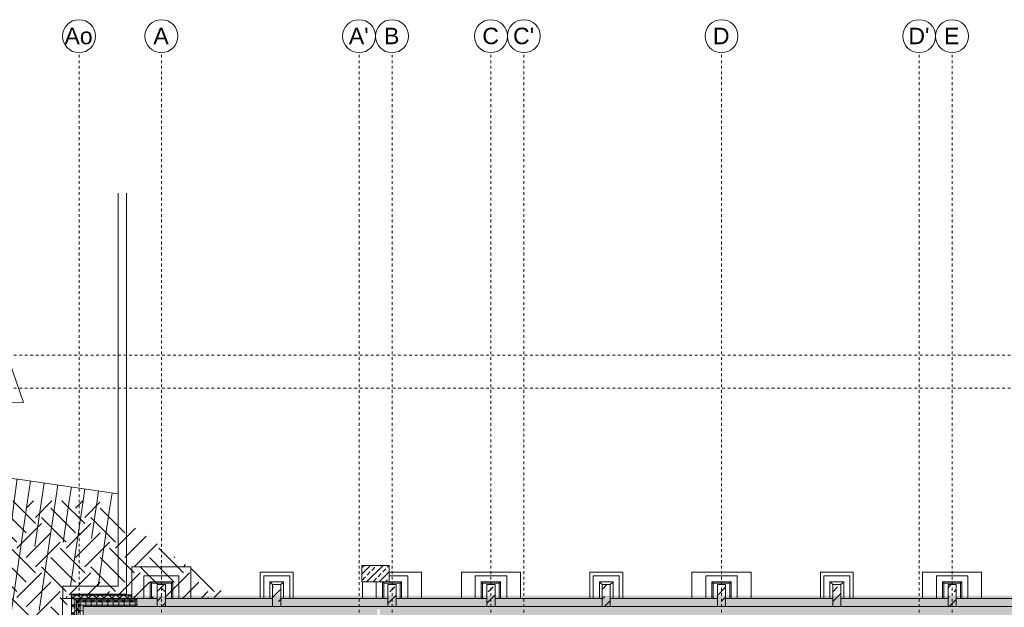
# Model space of a CAD drawing. Header units: metres. Extents: x 6 to 268, y -85 to 18.
# Tile 21 of 33: x 111 to 147, y -3 to 18. Entities that reach past the tile are written whole.
import ezdxf

# ---------------------------------------------------------------- set-up
doc = ezdxf.new("R2010")
doc.units = ezdxf.units.M
doc.linetypes.add('Rasterlinie', pattern=[0.019, 0.01, -0.003, 0.003, -0.003])
for name, color, linetype, lineweight in [('A_Detailelemente', 7, 'Continuous', 9), ('A_Fundamente', 7, 'Continuous', 9), ('A_Raster', 7, 'Continuous', 9), ('A_Skelettbau', 7, 'Continuous', 9), ('A_Tragwerksstützen', 7, 'Continuous', 9), ('A_Tragwerksstützen_Stahlbeton', 7, 'Continuous', 18), ('A_Wände', 7, 'Continuous', 9), ('A_Wände_Schraffur', 7, 'Continuous', 18)]:
    doc.layers.add(name, color=color, linetype=linetype, lineweight=lineweight)
for name, color, linetype, lineweight, true_color in [('GSH_Gelaende_an_SH-TH-S-_dwg', 7, 'Continuous', 9, 0x767676), ('LA_Boeschung_Neu', 9, 'Continuous', 9, 0x808080), ('LA_Traufstreifen', 9, 'Continuous', 9, 0x808080), ('LA_Wege', 9, 'Continuous', 9, 0x808080)]:
    doc.layers.add(name, color=color, linetype=linetype, lineweight=lineweight, true_color=true_color)
doc.styles.add('Arial', font='arial.ttf', dxfattribs={"height": 0.6})
pattern_1 = [(45, (95.50816, -2), (-0.2283955, 0.2283955), []), (45, (95.73616, -2), (-0.2283955, 0.2283955), [0.161, -0.081])]
pattern_2 = [(0, (95.50816, -2), (0, 0.2), []), (90, (95.50816, -2), (-0.2, 1e-17), [])]
pattern_3 = [(45, (95.50816, -2), (-0.1414214, 0.1414214), []), (135, (95.50816, -2), (-0.1414214, -0.1414214), [])]

# ---------------------------------------------------------------- blocks, each defined once
blk = doc.blocks.new('GSH_Gelaende_an_SH-TH-S-_dwg_Böschung18-6880964-BS_Uebersicht_U1_BRANDSCHUTZ')
at = {"layer": 'LA_Boeschung_Neu'}
for p, q in [((12.002, 1.539), (12.002, 0.403)), ((12.448, 0.403), (12.5, 1.491)), ((12.998, 1.443), (12.897, 0.403)), ((13.399, 0.403), (13.495, 1.395)), ((13.993, 1.347), (13.902, 0.403)), ((14.404, 0.403), (14.491, 1.298)), ((14.989, 1.25), (14.907, 0.403)), ((15.388, 0.403), (15.486, 1.202)), ((15.981, 1.13), (15.873, 0.403)), ((16.378, 0.403), (16.476, 1.057)), ((16.97, 0.983), (16.884, 0.403)), ((17.389, 0.403), (17.465, 0.91)), ((17.959, 0.836), (17.895, 0.403)), ((18.4, 0.403), (18.454, 0.763)), ((12.002, 0.403), (12.002, -3.582)), ((12.379, -1.046), (12.448, 0.403)), ((12.897, 0.403), (12.512, -3.582)), ((13.255, -1.094), (13.399, 0.403)), ((13.902, 0.403), (13.516, -3.582)), ((14.255, -1.142), (14.404, 0.403)), ((14.907, 0.403), (14.521, -3.582)), ((15.193, -1.196), (15.388, 0.403)), ((15.873, 0.403), (15.281, -3.582)), ((16.131, -1.263), (16.378, 0.403)), ((16.884, 0.403), (16.292, -3.582)), ((17.164, -1.115), (17.389, 0.403)), ((17.895, 0.403), (17.434, -2.697)), ((18.197, -0.967), (18.4, 0.403)), ((18.948, 0.69), (18.86, 0.096)), ((18.86, 0.096), (18.445, -2.697))]:
    blk.add_line(p, q, dxfattribs=at)
blk = doc.blocks.new('GSH_Gelaende_an_SH-TH-S-_dwg-3227141-BS_Uebersicht_U1_BRANDSCHUTZ')
at = {"layer": 'LA_Boeschung_Neu'}
blk.add_line((-24.017, -57.868), (-24.017, -57.998), dxfattribs=at)
at = {"layer": 'LA_Boeschung_Neu', "flags": 128}
for points in [[(-29.968, -53.265), (-25.954, -53.653), (-22.301, -54.196)], [(-22.06, -57.85), (-24.017, -57.85), (-24.017, -57.868)]]:
    blk.add_lwpolyline(points, dxfattribs=at)
at = {"layer": 'LA_Traufstreifen'}
for p, q in [((-22.301, -54.983), (-22.301, -43.251)), ((-22.001, -43.251), (-22.001, -55.201)), ((-24.017, -57.868), (-24.017, -57.998))]:
    blk.add_line(p, q, dxfattribs=at)
at = {"layer": 'LA_Traufstreifen', "flags": 128}
for points in [[(-24.317, -57.998), (-24.317, -57.549), (-22.301, -57.549), (-22.301, -54.983)], [(-22.001, -55.201), (-22.001, -57.849), (-24.017, -57.849), (-24.017, -57.868)]]:
    blk.add_lwpolyline(points, dxfattribs=at)
at = {"layer": 'LA_Wege', "flags": 128}
blk.add_lwpolyline([(-34.335, -43.251), (-34.335, -45.961), (-27.46, -45.927), (-25.756, -50.862), (-29.986, -50.83), (-29.968, -53.247), (-31.417, -53.258), (-31.401, -56.834), (-31.403, -58.129), (-31.403, -61.119)], dxfattribs=at)
blk.add_blockref('GSH_Gelaende_an_SH-TH-S-_dwg_Böschung18-6880964-BS_Uebersicht_U1_BRANDSCHUTZ', (-41.473, -54.852))
blk = doc.blocks.new('STB Stütze - rechteckig - STB 30 x 80-1238465-BS_Uebersicht_U1_BRANDSCHUTZ')
at = {"layer": 'A_Tragwerksstützen'}
h = blk.add_hatch(dxfattribs=at)
h.set_pattern_fill('FP_72', color=256, style=0, pattern_type=2)
h.set_pattern_definition([(45, (-41.156, 1.047), (-0.35921, 0.35921), []), (45, (-40.797, 1.047), (-0.35921, 0.35921), [0.254, -0.254])])
h.paths.add_polyline_path([(0.15, -0.4), (0.15, 0.4), (-0.15, 0.4), (-0.15, -0.4)], flags=0)
at = {"layer": 'A_Tragwerksstützen_Stahlbeton'}
for p, q in [((0.15, 0.4), (-0.15, 0.4)), ((-0.15, 0.4), (-0.15, -0.4)), ((0.15, -0.4), (0.15, 0.4)), ((-0.15, -0.4), (0.15, -0.4))]:
    blk.add_line(p, q, dxfattribs=at)
blk = doc.blocks.new('STB Stütze - rechteckig - STB 30 x 80-1238541-BS_Uebersicht_U1_BRANDSCHUTZ')
at = {"layer": 'A_Tragwerksstützen'}
h = blk.add_hatch(dxfattribs=at)
h.set_pattern_fill('FP_73', color=256, style=0, pattern_type=2)
h.set_pattern_definition([(45, (-32.756, 1.047), (-0.35921, 0.35921), []), (45, (-32.397, 1.047), (-0.35921, 0.35921), [0.254, -0.254])])
h.paths.add_polyline_path([(0.15, -0.4), (0.15, 0.4), (-0.15, 0.4), (-0.15, -0.4)], flags=0)
at = {"layer": 'A_Tragwerksstützen_Stahlbeton'}
for p, q in [((0.15, 0.4), (-0.15, 0.4)), ((-0.15, 0.4), (-0.15, -0.4)), ((0.15, -0.4), (0.15, 0.4)), ((-0.15, -0.4), (0.15, -0.4))]:
    blk.add_line(p, q, dxfattribs=at)
blk = doc.blocks.new('STB Stütze - rechteckig - STB 30 x 80-V44-BS_Uebersicht_U1_BRANDSCHUTZ')
at = {"layer": 'A_Tragwerksstützen'}
h = blk.add_hatch(dxfattribs=at)
h.set_pattern_fill('FP_74', color=256, style=0, pattern_type=2)
h.set_pattern_definition([(45, (-29.156, 1.047), (-0.35921, 0.35921), []), (45, (-28.797, 1.047), (-0.35921, 0.35921), [0.254, -0.254])])
h.paths.add_polyline_path([(-0.15, -0.4), (0.15, -0.4), (0.15, 0.4), (-0.15, 0.4), (-0.15, 0)], flags=0)
at = {"layer": 'A_Tragwerksstützen_Stahlbeton'}
for p, q in [((0.15, 0.4), (-0.15, 0.4)), ((-0.15, 0.4), (-0.15, -0.4)), ((0.15, -0.4), (0.15, 0.4)), ((-0.15, -0.4), (0.15, -0.4))]:
    blk.add_line(p, q, dxfattribs=at)
blk = doc.blocks.new('STB Stütze - rechteckig - STB 30 x 80-V45-BS_Uebersicht_U1_BRANDSCHUTZ')
at = {"layer": 'A_Tragwerksstützen'}
h = blk.add_hatch(dxfattribs=at)
h.set_pattern_fill('FP_75', color=256, style=0, pattern_type=2)
h.set_pattern_definition([(45, (-20.756, 1.047), (-0.35921, 0.35921), []), (45, (-20.397, 1.047), (-0.35921, 0.35921), [0.254, -0.254])])
h.paths.add_polyline_path([(0, -0.4), (0.15, -0.4), (0.15, 0.4), (-0.15, 0.4), (-0.15, -0.4)], flags=0)
at = {"layer": 'A_Tragwerksstützen_Stahlbeton'}
for p, q in [((0.15, 0.4), (-0.15, 0.4)), ((-0.15, 0.4), (-0.15, -0.4)), ((0.15, -0.1), (0.15, 0.4)), ((0.15, -0.4), (0.15, -0.1)), ((-0.15, -0.4), (0.15, -0.4))]:
    blk.add_line(p, q, dxfattribs=at)
blk = doc.blocks.new('STB Stütze - rechteckig - STB 30 x 80-V46-BS_Uebersicht_U1_BRANDSCHUTZ')
at = {"layer": 'A_Tragwerksstützen'}
h = blk.add_hatch(dxfattribs=at)
h.set_pattern_fill('FP_76', color=256, style=0, pattern_type=2)
h.set_pattern_definition([(45, (-24.956, 1.047), (-0.35921, 0.35921), []), (45, (-24.597, 1.047), (-0.35921, 0.35921), [0.254, -0.254])])
h.paths.add_polyline_path([(-0.059, -0.4), (0.15, -0.4), (0.15, 0.4), (-0.15, 0.4), (-0.15, -0.4)], flags=0)
at = {"layer": 'A_Tragwerksstützen_Stahlbeton'}
for p, q in [((0.15, 0.4), (-0.15, 0.4)), ((-0.15, 0.4), (-0.15, -0.4)), ((0.15, -0.4), (0.15, 0.4)), ((-0.15, -0.4), (0.15, -0.4))]:
    blk.add_line(p, q, dxfattribs=at)
blk = doc.blocks.new('STB Stütze - rechteckig - STB 30 x 80-V47-BS_Uebersicht_U1_BRANDSCHUTZ')
at = {"layer": 'A_Tragwerksstützen'}
h = blk.add_hatch(dxfattribs=at)
h.set_pattern_fill('FP_77', color=256, style=0, pattern_type=2)
h.set_pattern_definition([(45, (-36.956, 1.047), (-0.35921, 0.35921), []), (45, (-36.597, 1.047), (-0.35921, 0.35921), [0.254, -0.254])])
h.paths.add_polyline_path([(-0.15, -0.4), (0.15, -0.4), (0.15, 0.4), (-0.15, 0.4), (-0.15, 0)], flags=0)
at = {"layer": 'A_Tragwerksstützen_Stahlbeton'}
for p, q in [((0.15, 0.4), (-0.15, 0.4)), ((-0.15, 0.4), (-0.15, -0.4)), ((0.15, -0.4), (0.15, 0.4)), ((-0.15, -0.4), (0.15, -0.4))]:
    blk.add_line(p, q, dxfattribs=at)
blk = doc.blocks.new('STB Stütze - rechteckig - STB 30 x 80-V48-BS_Uebersicht_U1_BRANDSCHUTZ')
at = {"layer": 'A_Tragwerksstützen'}
h = blk.add_hatch(dxfattribs=at)
h.set_pattern_fill('FP_78', color=256, style=0, pattern_type=2)
h.set_pattern_definition([(45, (-45.356, 1.047), (-0.35921, 0.35921), []), (45, (-44.997, 1.047), (-0.35921, 0.35921), [0.254, -0.254])])
h.paths.add_polyline_path([(0.15, -0.4), (0.15, 0.4), (-0.15, 0.4), (-0.15, -0.4)], flags=0)
at = {"layer": 'A_Tragwerksstützen_Stahlbeton'}
for p, q in [((0.15, 0.4), (-0.15, 0.4)), ((-0.15, 0.4), (-0.15, -0.4)), ((0.15, -0.4), (0.15, 0.4)), ((-0.15, -0.4), (0.15, -0.4))]:
    blk.add_line(p, q, dxfattribs=at)
blk = doc.blocks.new('STB Stütze - rechteckig - STB 30 x 80-V57-BS_Uebersicht_U1_BRANDSCHUTZ')
at = {"layer": 'A_Tragwerksstützen'}
h = blk.add_hatch(dxfattribs=at)
h.set_pattern_fill('FP_87', color=256, style=0, pattern_type=2)
h.set_pattern_definition([(45, (-49.556, 1.047), (-0.35921, 0.35921), []), (45, (-49.197, 1.047), (-0.35921, 0.35921), [0.254, -0.254])])
h.paths.add_polyline_path([(-0.15, -0.4), (0.15, -0.4), (0.15, 0.4), (-0.15, 0.4), (-0.15, 0)], flags=0)
at = {"layer": 'A_Tragwerksstützen_Stahlbeton'}
for p, q in [((0.15, 0.4), (-0.15, 0.4)), ((-0.15, 0.4), (-0.15, -0.4)), ((0.15, -0.4), (0.15, 0.4)), ((-0.15, -0.4), (0.15, -0.4))]:
    blk.add_line(p, q, dxfattribs=at)
blk = doc.blocks.new('Raster - 3_0mm_mit Kreis-376402-BS_Uebersicht_U1_BRANDSCHUTZ')
at = {"layer": 'A_Raster'}
blk.add_circle((0, 0), 0.003, dxfattribs=at)

msp = doc.modelspace()

# ---------------------------------------------------------------- hatches: boundary and pattern name
at = {"layer": 'A_Detailelemente', "true_color": 0xc9c9c9}
h = msp.add_hatch(dxfattribs=at)
h.set_pattern_fill('FP_94', color=9, style=0, pattern_type=2)
h.set_pattern_definition([(45, (95.5082, -2), (0, 1.79605), [1.27, -1.27]), (45, (95.1712, -1.663), (0, 1.79605), [1.27, -1.27]), (45, (94.8342, -1.326), (0, 1.79605), [1.27, -1.27]), (135, (94.8342, -1.102), (-1.79605, 1e-16), [1.27, -1.27]), (135, (95.1712, -0.765), (-1.79605, 1e-16), [1.27, -1.27]), (135, (95.5082, -0.428), (-1.79605, 1e-16), [1.27, -1.27])])
h.paths.add_polyline_path([(114.874, -11.958), (114.874, -8.397), (112.834, -8.397), (112.834, -3.017), (115.034, -3.017), (115.034, -3.147), (115.964, -3.147), (115.964, -2.647), (116.264, -2.647), (116.264, -3.147), (118.839, -3.147), (113.955, 0.401), (107.484, 0.401), (107.484, -11.958), (110.958, -11.958)], flags=0)
at = {"layer": 'A_Detailelemente', "true_color": 0xebdb14}
msp.add_hatch(color=40, dxfattribs=at).paths.add_polyline_path([(179.449, -3.547), (180.734, -3.547), (180.734, -3.047), (112.994, -3.047), (112.994, -3.547), (177.087, -3.547)], flags=0)
at = {"layer": 'A_Detailelemente', "true_color": 0x499c4b}
msp.add_hatch(color=95, dxfattribs=at).paths.add_polyline_path([(123.864, -7.947), (124.134, -7.947), (124.134, -3.447), (113.414, -3.447), (113.414, -7.947), (122.766, -7.947)], flags=0)
at = {"layer": 'A_Detailelemente', "true_color": 0xc2e2c4}
msp.add_hatch(color=254, dxfattribs=at).paths.add_polyline_path([(168.821, -32.167), (169.515, -32.167), (169.515, -3.447), (124.214, -3.447), (124.214, -32.167), (127.514, -32.167), (127.514, -7.947), (144.539, -7.947), (144.539, -23.692), (149.189, -23.692), (149.189, -7.947), (166.214, -7.947), (166.214, -32.167), (167.828, -32.167)], flags=0)
at = {"layer": 'A_Skelettbau'}
h = msp.add_hatch(dxfattribs=at)
h.set_pattern_fill('FP_2', color=256, style=0, pattern_type=2)
h.set_pattern_definition(pattern_1)
h.paths.add_polyline_path([(123.564, -2.547), (124.564, -2.547), (124.564, -1.947), (123.564, -1.947)], flags=0)
at = {"layer": 'A_Wände_Schraffur', "lineweight": 9}
h = msp.add_hatch(dxfattribs=at)
h.set_pattern_fill('FP_4', color=256, style=0, pattern_type=2)
h.set_pattern_definition(pattern_3)
h.paths.add_polyline_path([(113.114, -3.147), (115.164, -3.147), (115.164, -3.027), (112.994, -3.027), (112.994, -3.147)], flags=0)
h = msp.add_hatch(dxfattribs=at)
h.set_pattern_fill('FP_4', color=256, style=0, pattern_type=2)
h.set_pattern_definition(pattern_3)
h.paths.add_polyline_path([(113.114, -8.367), (113.114, -3.147), (112.994, -3.147), (112.994, -8.367)], flags=0)
h = msp.add_hatch(dxfattribs=at)
h.set_pattern_fill('FP_3', color=256, style=0, pattern_type=2)
h.set_pattern_definition(pattern_2)
h.paths.add_polyline_path([(115.304, -3.447), (115.364, -3.447), (115.364, -3.147), (113.114, -3.147), (113.114, -3.207), (115.304, -3.207)], flags=0)
h = msp.add_hatch(dxfattribs=at)
h.set_pattern_fill('FP_3', color=256, style=0, pattern_type=2)
h.set_pattern_definition(pattern_2)
h.paths.add_polyline_path([(113.114, -8.247), (113.174, -8.247), (113.174, -3.207), (113.114, -3.207), (113.114, -7.853)], flags=0)
h = msp.add_hatch(dxfattribs=at)
h.set_pattern_fill('FP_4', color=256, style=0, pattern_type=2)
h.set_pattern_definition(pattern_3)
h.paths.add_polyline_path([(113.234, -3.267), (115.304, -3.267), (115.304, -3.207), (113.174, -3.207), (113.174, -3.267)], flags=0)
h = msp.add_hatch(dxfattribs=at)
h.set_pattern_fill('FP_2', color=256, style=0, pattern_type=2)
h.set_pattern_definition(pattern_1)
h.paths.add_polyline_path([(178.364, -3.447), (178.364, -3.147), (177.614, -3.147), (177.614, -3.447)], flags=0)
h.paths.add_polyline_path([(177.314, -3.447), (177.314, -3.147), (173.414, -3.147), (173.414, -3.447), (177.087, -3.447)], flags=0)
h.paths.add_polyline_path([(172.364, -3.447), (173.114, -3.447), (173.114, -3.147), (169.214, -3.147), (169.214, -3.447), (170.002, -3.447)], flags=0)
h.paths.add_polyline_path([(168.914, -3.447), (168.914, -3.147), (165.614, -3.147), (165.614, -3.447), (167.64, -3.447)], flags=0)
h.paths.add_polyline_path([(165.314, -3.447), (165.314, -3.147), (161.414, -3.147), (161.414, -3.447), (162.917, -3.447)], flags=0)
h.paths.add_polyline_path([(161.114, -3.447), (161.114, -3.147), (157.214, -3.147), (157.214, -3.447), (160.555, -3.447)], flags=0)
h.paths.add_polyline_path([(156.914, -3.447), (156.914, -3.147), (153.014, -3.147), (153.014, -3.447), (153.47, -3.447)], flags=0)
h.paths.add_polyline_path([(152.714, -3.447), (152.714, -3.147), (148.814, -3.147), (148.814, -3.447)], flags=0)
h.paths.add_polyline_path([(148.514, -3.447), (148.514, -3.147), (145.214, -3.147), (145.214, -3.447)], flags=0)
h.paths.add_polyline_path([(144.914, -3.447), (144.914, -3.147), (141.014, -3.147), (141.014, -3.447), (144.022, -3.447)], flags=0)
h.paths.add_polyline_path([(140.714, -3.447), (140.714, -3.147), (136.814, -3.147), (136.814, -3.447), (139.299, -3.447)], flags=0)
h.paths.add_polyline_path([(136.514, -3.447), (136.514, -3.147), (132.614, -3.147), (132.614, -3.447), (134.575, -3.447)], flags=0)
h.paths.add_polyline_path([(132.214, -3.447), (132.314, -3.447), (132.314, -3.147), (128.414, -3.147), (128.414, -3.447), (129.852, -3.447)], flags=0)
h.paths.add_polyline_path([(127.514, -3.447), (128.114, -3.447), (128.114, -3.147), (124.814, -3.147), (124.814, -3.447), (125.128, -3.447)], flags=0)
h.paths.add_polyline_path([(124.214, -3.447), (124.514, -3.447), (124.514, -3.147), (120.614, -3.147), (120.614, -3.447), (124.134, -3.447)], flags=0)
h.paths.add_polyline_path([(120.314, -3.447), (120.314, -3.147), (116.414, -3.149), (116.414, -3.447), (118.043, -3.447)], flags=0)
h.paths.add_polyline_path([(115.681, -3.447), (116.114, -3.445), (116.114, -3.147), (115.364, -3.147), (115.364, -3.447)], flags=0)
h = msp.add_hatch(dxfattribs=at)
h.set_pattern_fill('FP_4', color=256, style=0, pattern_type=2)
h.set_pattern_definition(pattern_3)
h.paths.add_polyline_path([(113.174, -8.187), (113.234, -8.187), (113.234, -3.267), (113.174, -3.267), (113.174, -7.856)], flags=0)
h = msp.add_hatch(dxfattribs=at)
h.set_pattern_fill('FP_3', color=256, style=0, pattern_type=2)
h.set_pattern_definition(pattern_2)
h.paths.add_polyline_path([(113.234, -3.447), (115.304, -3.447), (115.304, -3.267), (113.234, -3.267)], flags=0)
h = msp.add_hatch(dxfattribs=at)
h.set_pattern_fill('FP_3', color=256, style=0, pattern_type=2)
h.set_pattern_definition(pattern_2)
h.paths.add_polyline_path([(113.319, -8.127), (113.414, -8.127), (113.414, -3.447), (113.234, -3.447), (113.234, -8.127)], flags=0)

# ---------------------------------------------------------------- linework, layer by layer
at = {"layer": 'A_Fundamente'}
for p, q in [((115.189, -1.997), (117.256, -1.997)), ((115.189, -3.147), (115.189, -1.997)), ((117.256, -1.997), (117.339, -1.997)), ((117.339, -1.997), (117.339, -2.057)), ((117.339, -2.057), (117.339, -3.147)), ((116.902, -2.322), (115.627, -2.322)), ((115.627, -2.322), (115.627, -3.147)), ((116.902, -3.147), (116.902, -2.322)), ((119.864, -2.197), (121.064, -2.197)), ((119.864, -3.147), (119.864, -2.197)), ((120.939, -2.322), (119.989, -2.322)), ((119.989, -2.322), (119.989, -3.147)), ((120.939, -3.147), (120.939, -2.322)), ((121.064, -2.197), (121.064, -3.147)), ((124.564, -2.197), (125.739, -2.197)), ((125.239, -2.322), (124.564, -2.322)), ((125.239, -3.147), (125.239, -2.322)), ((125.739, -2.197), (125.739, -3.147)), ((127.189, -2.197), (129.339, -2.197)), ((127.189, -3.147), (127.189, -2.197)), ((128.839, -2.322), (127.689, -2.322)), ((127.689, -2.322), (127.689, -3.147)), ((128.839, -3.147), (128.839, -2.322)), ((129.339, -2.197), (129.339, -3.147)), ((131.864, -2.197), (133.064, -2.197)), ((131.864, -3.147), (131.864, -2.197)), ((132.939, -2.322), (131.989, -2.322)), ((131.989, -2.322), (131.989, -3.147)), ((132.939, -3.147), (132.939, -2.322)), ((133.064, -2.197), (133.064, -3.147)), ((135.589, -2.197), (137.739, -2.197)), ((135.589, -3.147), (135.589, -2.197)), ((137.239, -2.322), (136.089, -2.322)), ((136.089, -2.322), (136.089, -3.147)), ((137.239, -3.147), (137.239, -2.322)), ((137.739, -2.197), (137.739, -3.147)), ((140.264, -2.197), (141.464, -2.197)), ((140.264, -3.147), (140.264, -2.197)), ((141.339, -2.322), (140.389, -2.322)), ((140.389, -2.322), (140.389, -3.147)), ((141.339, -3.147), (141.339, -2.322)), ((141.464, -2.197), (141.464, -3.147)), ((143.989, -2.197), (146.139, -2.197)), ((143.989, -3.147), (143.989, -2.197)), ((145.639, -2.322), (144.489, -2.322)), ((144.489, -2.322), (144.489, -3.147)), ((145.639, -3.147), (145.639, -2.322)), ((146.139, -2.197), (146.139, -3.147)), ((115.852, -2.547), (116.677, -2.547)), ((115.852, -3.147), (115.852, -2.547)), ((115.852, -2.547), (115.902, -2.597)), ((116.627, -2.597), (115.902, -2.597)), ((115.902, -2.597), (115.902, -3.147)), ((116.627, -2.597), (116.677, -2.547)), ((116.627, -3.147), (116.627, -2.597)), ((116.677, -2.547), (116.677, -3.147)), ((120.214, -2.547), (120.714, -2.547)), ((120.214, -3.147), (120.214, -2.547)), ((120.214, -2.547), (120.314, -2.647)), ((120.614, -2.647), (120.714, -2.547)), ((120.714, -2.547), (120.714, -3.147)), ((123.589, -2.647), (123.589, -2.547)), ((123.589, -3.147), (123.589, -2.647)), ((124.089, -2.547), (124.089, -3.147)), ((124.314, -3.147), (124.314, -2.547)), ((124.314, -2.547), (124.364, -2.597)), ((124.964, -2.597), (124.364, -2.597)), ((124.364, -2.597), (124.364, -3.147)), ((124.564, -2.547), (125.014, -2.547)), ((124.964, -2.597), (125.014, -2.547)), ((124.964, -3.147), (124.964, -2.597)), ((125.014, -2.547), (125.014, -3.147)), ((127.914, -2.547), (128.614, -2.547)), ((127.914, -3.147), (127.914, -2.547)), ((127.914, -2.547), (127.964, -2.597)), ((128.564, -2.597), (127.964, -2.597)), ((127.964, -2.597), (127.964, -3.147)), ((128.564, -2.597), (128.614, -2.547)), ((128.564, -3.147), (128.564, -2.597)), ((128.614, -2.547), (128.614, -3.147)), ((132.214, -2.547), (132.714, -2.547)), ((132.214, -3.147), (132.214, -2.547)), ((132.214, -2.547), (132.314, -2.647)), ((132.614, -2.647), (132.714, -2.547)), ((132.714, -2.547), (132.714, -3.147)), ((136.314, -2.547), (137.014, -2.547)), ((136.314, -3.147), (136.314, -2.547)), ((136.314, -2.547), (136.364, -2.597)), ((136.964, -2.597), (136.364, -2.597)), ((136.364, -2.597), (136.364, -3.147)), ((136.964, -2.597), (137.014, -2.547)), ((136.964, -3.147), (136.964, -2.597)), ((137.014, -2.547), (137.014, -3.147)), ((140.614, -2.547), (141.114, -2.547)), ((140.614, -3.147), (140.614, -2.547)), ((140.614, -2.547), (140.714, -2.647)), ((141.014, -2.647), (141.114, -2.547)), ((141.114, -2.547), (141.114, -3.147)), ((144.714, -2.547), (145.414, -2.547)), ((144.714, -3.147), (144.714, -2.547)), ((144.714, -2.547), (144.764, -2.597)), ((145.364, -2.597), (144.764, -2.597)), ((144.764, -2.597), (144.764, -3.147)), ((145.364, -2.597), (145.414, -2.547)), ((145.364, -3.147), (145.364, -2.597)), ((145.414, -2.547), (145.414, -3.147))]:
    msp.add_line(p, q, dxfattribs=at)
at = {"layer": 'A_Raster', "linetype": 'Rasterlinie'}
for p, q in [((113.264, -66.66), (113.264, 16.72)), ((116.264, -66.66), (116.264, 16.72)), ((123.464, -66.66), (123.464, 16.72)), ((124.664, -66.66), (124.664, 16.72)), ((128.264, -66.66), (128.264, 16.72)), ((129.464, -66.66), (129.464, 16.72)), ((136.664, -66.66), (136.664, 16.72)), ((143.864, -66.66), (143.864, 16.72)), ((145.064, -66.66), (145.064, 16.72)), ((102.089, 5.703), (186.88, 5.703)), ((102.089, 4.503), (186.88, 4.503))]:
    msp.add_line(p, q, dxfattribs=at)
at = {"layer": 'A_Skelettbau', "lineweight": 18}
for p, q in [((124.564, -1.947), (123.564, -1.947)), ((123.564, -1.947), (123.564, -2.547)), ((124.564, -2.547), (124.564, -1.947)), ((123.564, -2.547), (124.564, -2.547))]:
    msp.add_line(p, q, dxfattribs=at)
at = {"layer": 'A_Skelettbau'}
for p, q in [((112.664, -3.147), (112.664, -4.347)), ((112.834, -3.147), (112.664, -3.147)), ((112.984, -3.147), (112.834, -3.147))]:
    msp.add_line(p, q, dxfattribs=at)
at = {"layer": 'A_Wände', "lineweight": 18}
for p, q in [((115.164, -3.017), (112.984, -3.017)), ((112.984, -3.017), (112.984, -8.377)), ((113.114, -3.147), (113.114, -3.207)), ((113.114, -3.147), (116.114, -3.147)), ((115.164, -3.147), (115.164, -3.017)), ((115.364, -3.447), (115.364, -3.147)), ((120.314, -3.147), (116.414, -3.147)), ((124.514, -3.147), (120.614, -3.147)), ((128.114, -3.147), (124.814, -3.147)), ((132.314, -3.147), (128.414, -3.147)), ((136.514, -3.147), (132.614, -3.147)), ((140.714, -3.147), (136.814, -3.147)), ((144.914, -3.147), (141.014, -3.147)), ((148.514, -3.147), (145.214, -3.147)), ((113.414, -7.947), (113.414, -3.447)), ((113.414, -3.447), (116.114, -3.447)), ((116.414, -3.447), (120.314, -3.447)), ((120.614, -3.447), (124.514, -3.447)), ((124.814, -3.447), (128.114, -3.447)), ((128.414, -3.447), (132.314, -3.447)), ((132.614, -3.447), (136.514, -3.447)), ((136.814, -3.447), (140.714, -3.447)), ((141.014, -3.447), (144.914, -3.447)), ((145.214, -3.447), (148.514, -3.447))]:
    msp.add_line(p, q, dxfattribs=at)
at = {"layer": 'A_Wände'}
for p, q in [((112.994, -3.027), (115.164, -3.027)), ((112.994, -8.367), (112.994, -3.027)), ((113.114, -8.247), (113.114, -3.207)), ((113.174, -8.187), (113.174, -3.207)), ((113.174, -3.207), (115.304, -3.207)), ((115.304, -3.447), (115.304, -3.207)), ((113.234, -8.127), (113.234, -3.267)), ((113.234, -3.267), (115.304, -3.267))]:
    msp.add_line(p, q, dxfattribs=at)

# ---------------------------------------------------------------- block references
at = {"layer": 'A_Raster', "xscale": 199.9999999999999, "yscale": 199.9999999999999, "zscale": 199.9999999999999}
for p in [(113.264, 17.32), (116.264, 17.32), (123.464, 17.32), (124.664, 17.32), (128.264, 17.32), (129.464, 17.32), (136.664, 17.32), (143.864, 17.32), (145.064, 17.32)]:
    msp.add_blockref('Raster - 3_0mm_mit Kreis-376402-BS_Uebersicht_U1_BRANDSCHUTZ', p, dxfattribs=at)
at = {"layer": 'A_Tragwerksstützen'}
for name, p in [('STB Stütze - rechteckig - STB 30 x 80-V45-BS_Uebersicht_U1_BRANDSCHUTZ', (116.264, -3.047)), ('STB Stütze - rechteckig - STB 30 x 80-V46-BS_Uebersicht_U1_BRANDSCHUTZ', (120.464, -3.047)), ('STB Stütze - rechteckig - STB 30 x 80-V44-BS_Uebersicht_U1_BRANDSCHUTZ', (124.664, -3.047)), ('STB Stütze - rechteckig - STB 30 x 80-1238541-BS_Uebersicht_U1_BRANDSCHUTZ', (128.264, -3.047)), ('STB Stütze - rechteckig - STB 30 x 80-V47-BS_Uebersicht_U1_BRANDSCHUTZ', (132.464, -3.047)), ('STB Stütze - rechteckig - STB 30 x 80-1238465-BS_Uebersicht_U1_BRANDSCHUTZ', (136.664, -3.047)), ('STB Stütze - rechteckig - STB 30 x 80-V48-BS_Uebersicht_U1_BRANDSCHUTZ', (140.864, -3.047)), ('STB Stütze - rechteckig - STB 30 x 80-V57-BS_Uebersicht_U1_BRANDSCHUTZ', (145.064, -3.047))]:
    msp.add_blockref(name, p, dxfattribs=at)
at = {"layer": 'GSH_Gelaende_an_SH-TH-S-_dwg', "color": 8, "true_color": 0x808080}
msp.add_blockref('GSH_Gelaende_an_SH-TH-S-_dwg-3227141-BS_Uebersicht_U1_BRANDSCHUTZ', (136.991, 54.851), dxfattribs=at)

# ---------------------------------------------------------------- texts
at = {"layer": 'A_Raster', "char_height": 0.6, "attachment_point": 1, "style": 'Arial'}
for s, insert, width in [('Ao', (112.733, 17.628), 1.26667), ('A', (115.971, 17.628), 0.68945), ("A'", (123.091, 17.628), 0.88186), ('B', (124.371, 17.628), 0.68945), ('C', (127.951, 17.628), 0.73755), ("C'", (129.072, 17.628), 0.92996), ('D', (136.351, 17.628), 0.73755), ("D'", (143.472, 17.628), 0.92996), ('E', (144.771, 17.628), 0.68945)]:
    msp.add_mtext(s, dxfattribs=dict(at, insert=insert, width=width))

doc.saveas('drawing.dxf')
